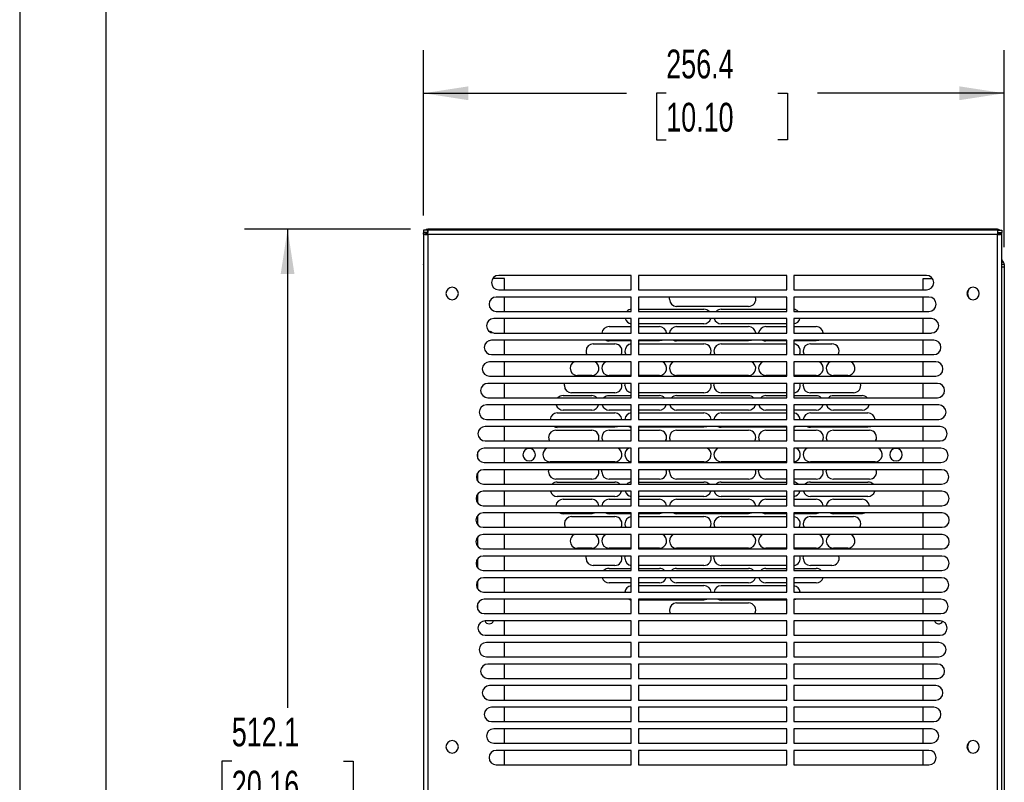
# Model space of a CAD drawing. Header units: millimetres. Extents: x 0 to 1676, y 0 to 1295.
# Tile 5 of 15: x 0 to 435, y 491 to 828. Entities that reach past the tile are written whole.
import ezdxf

# ---------------------------------------------------------------- set-up
doc = ezdxf.new("R2010")
doc.units = ezdxf.units.MM
doc.header["$LTSCALE"] = 6
doc.layers.add('DIMENSIONS', color=140, linetype='Continuous', lineweight=25)
doc.layers.add('TEXT', color=140, linetype='Continuous', lineweight=25)
doc.styles.add('SLDTEXTSTYLE2', font='TXT', dxfattribs={"width": 0.7})
doc.dimstyles.new('SLDDIMSTYLE2', dxfattribs={"dimtxt": 12.948047, "dimasz": 19.812, "dimexe": 0, "dimexo": 0.0625, "dimgap": 3.237012, "dimtad": 0, "dimtih": 1, "dimtoh": 1, "dimdec": 1, "dimrnd": 1e-09, "dimzin": 12, "dimdsep": 46, "dimtxsty": 'SLDTEXTSTYLE2', "dimsah": 1, "dimcen": 0.09, "dimadec": 0, "dimazin": 3, "dimtfac": 1, "dimtdec": 1, "dimtofl": 0, "dimtmove": 0, "dimatfit": 3, "dimfxl": 0, "dimfrac": 2, "dimtolj": 1, "dimtzin": 12, "dimarcsym": 0})

# ---------------------------------------------------------------- blocks, each defined once
blk = doc.blocks.new('_D_16')
at = {"layer": 'DIMENSIONS'}
for p, q in [((172.6, 735.48), (99.23, 735.48)), ((118.28, 735.48), (118.28, 524.28)), ((93.66, 500.8), (89.31, 500.8)), ((89.31, 500.8), (89.31, 480.22)), ((142.9, 500.8), (147.25, 500.8)), ((147.25, 500.8), (147.25, 480.22)), ((89.31, 480.22), (93.66, 480.22)), ((147.25, 480.22), (142.9, 480.22)), ((118.28, 223.41), (118.28, 477.33)), ((170.66, 223.41), (99.23, 223.41))]:
    blk.add_line(p, q, dxfattribs=at)
for points in [[(118.28, 735.48), (115.23, 715.67), (121.33, 715.67)], [(118.28, 223.41), (121.33, 243.22), (115.23, 243.22)]]:
    blk.add_solid(points, dxfattribs=at)
at = {"layer": 'DIMENSIONS', "char_height": 12.7, "attachment_point": 1, "style": 'SLDTEXTSTYLE2'}
for s, insert in [('512.1', (93.66, 520.07)), ('20.16', (93.66, 496.6))]:
    blk.add_mtext(s, dxfattribs=dict(at, insert=insert))
blk = doc.blocks.new('_D_17')
at = {"layer": 'DIMENSIONS'}
for p, q in [((178.28, 741.51), (178.28, 814.53)), ((434.71, 727.54), (434.71, 814.53)), ((178.28, 795.48), (267.89, 795.48)), ((285.44, 795.48), (281.09, 795.48)), ((281.09, 795.48), (281.09, 774.9)), ((334.69, 795.48), (339.03, 795.48)), ((339.03, 795.48), (339.03, 774.9)), ((434.71, 795.48), (352.23, 795.48)), ((281.09, 774.9), (285.44, 774.9)), ((339.03, 774.9), (334.69, 774.9))]:
    blk.add_line(p, q, dxfattribs=at)
for points in [[(178.28, 795.48), (198.09, 792.43), (198.09, 798.53)], [(434.71, 795.48), (414.9, 798.53), (414.9, 792.43)]]:
    blk.add_solid(points, dxfattribs=at)
at = {"layer": 'DIMENSIONS', "char_height": 12.7, "attachment_point": 1, "style": 'SLDTEXTSTYLE2'}
for s, insert in [('256.4', (285.44, 814.75)), ('10.10', (285.44, 791.27))]:
    blk.add_mtext(s, dxfattribs=dict(at, insert=insert))

msp = doc.modelspace()

# ---------------------------------------------------------------- linework, layer by layer
at = {"color": 7, "linetype": 'Continuous'}
msp.add_line((0.01, 1295.42), (0.01, 0.02), dxfattribs=at)
for p, q in [((178.28, 735.13), (178.28, 733.99)), ((180.13, 735.13), (178.28, 735.13)), ((431.72, 735.13), (180.13, 735.13)), ((180.13, 735.13), (180.13, 733.99)), ((431.63, 735.48), (180.22, 735.48)), ((180.22, 735.13), (180.22, 735.48)), ((431.63, 735.48), (431.63, 735.13)), ((431.72, 735.13), (431.72, 733.99)), ((431.72, 735.13), (433.57, 735.13)), ((433.57, 735.13), (433.57, 733.99)), ((180.13, 733.99), (178.28, 733.99)), ((179.42, 733.89), (178.28, 733.89)), ((178.28, 733.28), (178.28, 733.89)), ((178.28, 733.28), (178.28, 228.98)), ((178.28, 733.28), (179.42, 733.28)), ((179.42, 733.28), (179.42, 733.89)), ((180.22, 733.54), (179.42, 733.54)), ((431.63, 733.2), (180.21, 733.2)), ((180.21, 733.2), (180.21, 477.56)), ((431.63, 733.54), (432.42, 733.54)), ((431.63, 477.56), (431.63, 733.2)), ((431.72, 733.99), (433.57, 733.99)), ((432.42, 733.89), (433.57, 733.89)), ((432.42, 733.28), (432.42, 733.89)), ((433.57, 733.28), (432.42, 733.28)), ((433.57, 733.28), (433.57, 733.89)), ((433.57, 228.98), (433.57, 733.28)), ((433.8, 721.63), (433.57, 721.4)), ((433.8, 721.63), (434.14, 721.29)), ((178.28, 719.92), (178.28, 720.01)), ((178.28, 719.92), (178.28, 718.71)), ((178.28, 719.92), (178.28, 719.92)), ((178.28, 718.71), (178.28, 223.41)), ((178.28, 718.71), (178.28, 718.71)), ((434.14, 721.29), (433.57, 720.71)), ((434.71, 719.92), (433.57, 719.92)), ((434.71, 718.71), (433.57, 718.71)), ((434.71, 719.92), (434.71, 718.71)), ((434.71, 718.71), (434.71, 223.41)), ((214.12, 713.71), (208.85, 713.71)), ((270.03, 715.11), (211.48, 715.11)), ((214.12, 708.76), (214.12, 713.71)), ((270.03, 708.76), (270.03, 715.11)), ((273.21, 715.11), (273.21, 708.76)), ((338.64, 715.11), (273.21, 715.11)), ((338.64, 708.76), (338.64, 715.11)), ((400.37, 715.11), (341.82, 715.11)), ((341.82, 715.11), (341.82, 708.76)), ((398.87, 708.76), (398.87, 713.71)), ((398.87, 713.71), (403, 713.71)), ((211.48, 708.76), (270.03, 708.76)), ((273.21, 708.76), (338.64, 708.76)), ((341.82, 708.76), (400.37, 708.76)), ((270.03, 705.59), (210.39, 705.59)), ((214.12, 699.24), (214.12, 705.59)), ((270.03, 699.24), (270.03, 705.59)), ((273.21, 705.59), (273.21, 699.24)), ((338.64, 705.59), (273.21, 705.59)), ((338.64, 699.24), (338.64, 705.59)), ((401.46, 705.59), (341.82, 705.59)), ((341.82, 705.59), (341.82, 699.24)), ((398.87, 699.24), (398.87, 705.59)), ((273.21, 700.17), (302.11, 700.17)), ((321.8, 701.44), (290.05, 701.44)), ((309.7, 700.17), (338.64, 700.17)), ((270.03, 696.06), (209.29, 696.06)), ((210.39, 699.24), (270.03, 699.24)), ((214.12, 689.71), (214.12, 696.06)), ((270.03, 689.71), (270.03, 696.06)), ((273.21, 699.24), (338.64, 699.24)), ((273.21, 696.06), (273.21, 689.71)), ((338.64, 696.06), (273.21, 696.06)), ((338.64, 689.71), (338.64, 696.06)), ((341.82, 699.24), (401.46, 699.24)), ((402.56, 696.06), (341.82, 696.06)), ((341.82, 696.06), (341.82, 689.71)), ((398.87, 689.71), (398.87, 696.06)), ((260.2, 692.55), (270.03, 692.55)), ((302.11, 693.82), (273.21, 693.82)), ((273.21, 692.55), (282.43, 692.55)), ((290.05, 692.55), (321.8, 692.55)), ((338.64, 693.82), (309.7, 693.82)), ((329.42, 692.55), (338.64, 692.55)), ((341.82, 692.55), (351.64, 692.55)), ((209.29, 689.71), (270.03, 689.71)), ((273.21, 689.71), (338.64, 689.71)), ((341.82, 689.71), (402.56, 689.71)), ((207.43, 686.42), (207.91, 686.51)), ((270.03, 686.54), (208.3, 686.54)), ((214.12, 680.19), (214.12, 686.54)), ((253.22, 684.93), (262.74, 684.93)), ((270.03, 686.2), (260.2, 686.2)), ((270.03, 680.19), (270.03, 686.54)), ((273.21, 686.54), (273.21, 680.19)), ((338.64, 686.54), (273.21, 686.54)), ((282.43, 686.2), (273.21, 686.2)), ((273.21, 684.93), (302.11, 684.93)), ((321.8, 686.2), (290.05, 686.2)), ((309.7, 684.93), (338.64, 684.93)), ((338.64, 686.2), (329.42, 686.2)), ((338.64, 680.19), (338.64, 686.54)), ((403.55, 686.54), (341.82, 686.54)), ((341.82, 686.54), (341.82, 680.19)), ((351.64, 686.2), (341.82, 686.2)), ((349.1, 684.93), (358.63, 684.93)), ((398.87, 680.19), (398.87, 686.54)), ((208.3, 680.19), (270.03, 680.19)), ((273.21, 680.19), (338.64, 680.19)), ((341.82, 680.19), (403.55, 680.19)), ((270.03, 677.01), (207.43, 677.01)), ((214.12, 670.66), (214.12, 677.01)), ((270.03, 670.66), (270.03, 677.01)), ((338.64, 677.01), (273.21, 677.01)), ((273.21, 677.01), (273.21, 670.66)), ((338.64, 670.66), (338.64, 677.01)), ((404.42, 677.01), (341.82, 677.01)), ((341.82, 677.01), (341.82, 670.66)), ((398.87, 670.66), (398.87, 677.01)), ((207.43, 670.66), (270.03, 670.66)), ((252.58, 670.96), (246.23, 670.96)), ((270.03, 670.96), (260.2, 670.96)), ((282.43, 670.96), (273.21, 670.96)), ((273.21, 670.66), (338.64, 670.66)), ((321.8, 670.96), (290.05, 670.96)), ((338.64, 670.96), (329.42, 670.96)), ((351.64, 670.96), (341.82, 670.96)), ((341.82, 670.66), (404.42, 670.66)), ((365.61, 670.96), (359.26, 670.96)), ((270.03, 667.49), (206.68, 667.49)), ((214.12, 661.14), (214.12, 667.49)), ((270.03, 661.14), (270.03, 667.49)), ((273.21, 667.49), (273.21, 661.14)), ((338.64, 667.49), (273.21, 667.49)), ((338.64, 661.14), (338.64, 667.49)), ((405.17, 667.49), (341.82, 667.49)), ((341.82, 667.49), (341.82, 661.14)), ((398.87, 661.14), (398.87, 667.49)), ((206.68, 661.14), (270.03, 661.14)), ((239.88, 662.07), (252.58, 662.07)), ((262.74, 663.34), (243.69, 663.34)), ((260.2, 662.07), (270.03, 662.07)), ((302.11, 663.34), (273.21, 663.34)), ((273.21, 662.07), (282.43, 662.07)), ((273.21, 661.14), (338.64, 661.14)), ((290.05, 662.07), (321.8, 662.07)), ((338.64, 663.34), (309.7, 663.34)), ((329.42, 662.07), (338.64, 662.07)), ((341.82, 662.07), (351.64, 662.07)), ((341.82, 661.14), (405.17, 661.14)), ((368.15, 663.34), (349.1, 663.34)), ((359.26, 662.07), (371.96, 662.07)), ((270.03, 657.96), (206.04, 657.96)), ((214.12, 651.61), (214.12, 657.96)), ((270.03, 651.61), (270.03, 657.96)), ((273.21, 657.96), (273.21, 651.61)), ((338.64, 657.96), (273.21, 657.96)), ((338.64, 651.61), (338.64, 657.96)), ((405.81, 657.96), (341.82, 657.96)), ((341.82, 657.96), (341.82, 651.61)), ((398.87, 651.61), (398.87, 657.96)), ((237.34, 654.45), (262.74, 654.45)), ((252.58, 655.72), (239.88, 655.72)), ((270.03, 655.72), (260.2, 655.72)), ((282.43, 655.72), (273.21, 655.72)), ((273.21, 654.45), (302.11, 654.45)), ((321.8, 655.72), (290.05, 655.72)), ((309.7, 654.45), (338.64, 654.45)), ((338.64, 655.72), (329.42, 655.72)), ((351.64, 655.72), (341.82, 655.72)), ((349.1, 654.45), (374.5, 654.45)), ((371.96, 655.72), (359.26, 655.72)), ((270.03, 648.44), (205.52, 648.44)), ((206.04, 651.61), (270.03, 651.61)), ((214.12, 642.09), (214.12, 648.44)), ((262.74, 648.1), (237.34, 648.1)), ((270.03, 642.09), (270.03, 648.44)), ((273.21, 651.61), (338.64, 651.61)), ((273.21, 648.44), (273.21, 642.09)), ((338.64, 648.44), (273.21, 648.44)), ((302.11, 648.1), (273.21, 648.1)), ((338.64, 648.1), (309.7, 648.1)), ((338.64, 642.09), (338.64, 648.44)), ((341.82, 651.61), (405.81, 651.61)), ((406.33, 648.44), (341.82, 648.44)), ((341.82, 648.44), (341.82, 642.09)), ((374.5, 648.1), (349.1, 648.1)), ((398.87, 642.09), (398.87, 648.44)), ((236.71, 646.83), (252.58, 646.83)), ((260.2, 646.83), (270.03, 646.83)), ((273.21, 646.83), (282.43, 646.83)), ((290.05, 646.83), (321.8, 646.83)), ((329.42, 646.83), (338.64, 646.83)), ((341.82, 646.83), (351.64, 646.83)), ((359.26, 646.83), (375.14, 646.83)), ((205.52, 642.09), (270.03, 642.09)), ((273.21, 642.09), (338.64, 642.09)), ((341.82, 642.09), (406.33, 642.09)), ((202.22, 634.45), (202.22, 637.02)), ((270.03, 638.91), (205.12, 638.91)), ((214.12, 632.56), (214.12, 638.91)), ((270.03, 632.56), (270.03, 638.91)), ((273.21, 638.91), (273.21, 632.56)), ((338.64, 638.91), (273.21, 638.91)), ((338.64, 632.56), (338.64, 638.91)), ((406.73, 638.91), (341.82, 638.91)), ((341.82, 638.91), (341.82, 632.56)), ((398.87, 632.56), (398.87, 638.91)), ((205.12, 632.56), (270.03, 632.56)), ((262.74, 632.86), (234.17, 632.86)), ((302.11, 632.86), (273.21, 632.86)), ((273.21, 632.56), (338.64, 632.56)), ((338.64, 632.86), (309.7, 632.86)), ((341.82, 632.56), (406.73, 632.56)), ((377.68, 632.86), (349.1, 632.86)), ((202.22, 624.41), (202.22, 628.02)), ((270.03, 629.39), (204.83, 629.39)), ((214.12, 623.04), (214.12, 629.39)), ((270.03, 623.04), (270.03, 629.39)), ((273.21, 629.39), (273.21, 623.04)), ((338.64, 629.39), (273.21, 629.39)), ((338.64, 623.04), (338.64, 629.39)), ((407.02, 629.39), (341.82, 629.39)), ((341.82, 629.39), (341.82, 623.04)), ((398.87, 623.04), (398.87, 629.39)), ((204.83, 623.04), (270.03, 623.04)), ((252.58, 625.24), (236.71, 625.24)), ((237.34, 623.97), (262.74, 623.97)), ((270.03, 625.24), (260.2, 625.24)), ((282.43, 625.24), (273.21, 625.24)), ((273.21, 623.97), (302.11, 623.97)), ((273.21, 623.04), (338.64, 623.04)), ((321.8, 625.24), (290.05, 625.24)), ((309.7, 623.97), (338.64, 623.97)), ((338.64, 625.24), (329.42, 625.24)), ((351.64, 625.24), (341.82, 625.24)), ((341.82, 623.04), (407.02, 623.04)), ((349.1, 623.97), (374.5, 623.97)), ((375.14, 625.24), (359.26, 625.24)), ((202.22, 614.66), (202.22, 618.72)), ((270.03, 619.86), (204.66, 619.86)), ((214.12, 613.51), (214.12, 619.86)), ((262.74, 617.62), (237.34, 617.62)), ((270.03, 613.51), (270.03, 619.86)), ((273.21, 619.86), (273.21, 613.51)), ((338.64, 619.86), (273.21, 619.86)), ((302.11, 617.62), (273.21, 617.62)), ((338.64, 617.62), (309.7, 617.62)), ((338.64, 613.51), (338.64, 619.86)), ((407.19, 619.86), (341.82, 619.86)), ((341.82, 619.86), (341.82, 613.51)), ((374.5, 617.62), (349.1, 617.62)), ((398.87, 613.51), (398.87, 619.86)), ((204.66, 613.51), (270.03, 613.51)), ((239.88, 616.35), (252.58, 616.35)), ((260.2, 616.35), (270.03, 616.35)), ((273.21, 616.35), (282.43, 616.35)), ((273.21, 613.51), (338.64, 613.51)), ((290.05, 616.35), (321.8, 616.35)), ((329.42, 616.35), (338.64, 616.35)), ((341.82, 616.35), (351.64, 616.35)), ((341.82, 613.51), (407.19, 613.51)), ((359.26, 616.35), (371.96, 616.35)), ((202.22, 605.07), (202.22, 609.26)), ((270.03, 610.34), (204.6, 610.34)), ((214.12, 603.99), (214.12, 610.34)), ((252.58, 610), (239.88, 610)), ((243.69, 608.73), (262.74, 608.73)), ((270.03, 610), (260.2, 610)), ((270.03, 603.99), (270.03, 610.34)), ((338.64, 610.34), (273.21, 610.34)), ((273.21, 610.34), (273.21, 603.99)), ((282.43, 610), (273.21, 610)), ((273.21, 608.73), (302.11, 608.73)), ((321.8, 610), (290.05, 610)), ((309.7, 608.73), (338.64, 608.73)), ((338.64, 610), (329.42, 610)), ((338.64, 603.99), (338.64, 610.34)), ((341.82, 610.34), (341.82, 603.99)), ((407.25, 610.34), (341.82, 610.34)), ((351.64, 610), (341.82, 610)), ((349.1, 608.73), (368.15, 608.73)), ((371.96, 610), (359.26, 610)), ((398.87, 603.99), (398.87, 610.34)), ((204.6, 603.99), (270.03, 603.99)), ((270.03, 600.81), (204.6, 600.81)), ((214.12, 594.46), (214.12, 600.81)), ((270.03, 594.46), (270.03, 600.81)), ((273.21, 603.99), (338.64, 603.99)), ((338.64, 600.81), (273.21, 600.81)), ((273.21, 600.81), (273.21, 594.46)), ((338.64, 594.46), (338.64, 600.81)), ((341.82, 603.99), (407.25, 603.99)), ((341.82, 600.81), (341.82, 594.46)), ((407.25, 600.81), (341.82, 600.81)), ((398.87, 594.46), (398.87, 600.81)), ((202.22, 595.54), (202.22, 599.74)), ((204.6, 594.46), (270.03, 594.46)), ((270.03, 591.29), (204.66, 591.29)), ((214.12, 584.94), (214.12, 591.29)), ((252.58, 594.76), (246.23, 594.76)), ((270.03, 594.76), (260.2, 594.76)), ((270.03, 584.94), (270.03, 591.29)), ((282.43, 594.76), (273.21, 594.76)), ((273.21, 594.46), (338.64, 594.46)), ((338.64, 591.29), (273.21, 591.29)), ((273.21, 591.29), (273.21, 584.94)), ((321.8, 594.76), (290.05, 594.76)), ((338.64, 594.76), (329.42, 594.76)), ((338.64, 584.94), (338.64, 591.29)), ((351.64, 594.76), (341.82, 594.76)), ((341.82, 594.46), (407.25, 594.46)), ((341.82, 591.29), (341.82, 584.94)), ((407.19, 591.29), (341.82, 591.29)), ((365.61, 594.76), (359.26, 594.76)), ((398.87, 584.94), (398.87, 591.29)), ((202.22, 586.08), (202.22, 590.14)), ((262.74, 587.14), (253.22, 587.14)), ((302.11, 587.14), (273.21, 587.14)), ((338.64, 587.14), (309.7, 587.14)), ((358.63, 587.14), (349.1, 587.14)), ((204.66, 584.94), (270.03, 584.94)), ((260.2, 585.87), (270.03, 585.87)), ((273.21, 585.87), (282.43, 585.87)), ((273.21, 584.94), (338.64, 584.94)), ((290.05, 585.87), (321.8, 585.87)), ((329.42, 585.87), (338.64, 585.87)), ((341.82, 585.87), (351.64, 585.87)), ((341.82, 584.94), (407.19, 584.94)), ((202.22, 576.79), (202.22, 580.39)), ((270.03, 581.76), (204.83, 581.76)), ((214.12, 575.41), (214.12, 581.76)), ((270.03, 579.52), (260.2, 579.52)), ((270.03, 575.41), (270.03, 581.76)), ((338.64, 581.76), (273.21, 581.76)), ((273.21, 581.76), (273.21, 575.41)), ((282.43, 579.52), (273.21, 579.52)), ((273.21, 578.25), (302.11, 578.25)), ((321.8, 579.52), (290.05, 579.52)), ((309.7, 578.25), (338.64, 578.25)), ((338.64, 579.52), (329.42, 579.52)), ((338.64, 575.41), (338.64, 581.76)), ((341.82, 581.76), (341.82, 575.41)), ((407.02, 581.76), (341.82, 581.76)), ((351.64, 579.52), (341.82, 579.52)), ((398.87, 575.41), (398.87, 581.76)), ((204.83, 575.41), (270.03, 575.41)), ((273.21, 575.41), (338.64, 575.41)), ((341.82, 575.41), (407.02, 575.41)), ((202.22, 567.78), (202.22, 570.35)), ((270.03, 572.24), (205.12, 572.24)), ((214.12, 565.89), (214.12, 572.24)), ((270.03, 565.89), (270.03, 572.24)), ((338.64, 572.24), (273.21, 572.24)), ((273.21, 572.24), (273.21, 565.89)), ((302.11, 571.9), (273.21, 571.9)), ((290.05, 570.63), (321.8, 570.63)), ((338.64, 571.9), (309.7, 571.9)), ((338.64, 565.89), (338.64, 572.24)), ((341.82, 572.24), (341.82, 565.89)), ((406.73, 572.24), (341.82, 572.24)), ((398.87, 565.89), (398.87, 572.24)), ((205.12, 565.89), (270.03, 565.89)), ((273.21, 565.89), (338.64, 565.89)), ((341.82, 565.89), (406.73, 565.89)), ((270.03, 562.71), (205.52, 562.71)), ((214.12, 556.36), (214.12, 562.71)), ((270.03, 556.36), (270.03, 562.71)), ((338.64, 562.71), (273.21, 562.71)), ((273.21, 562.71), (273.21, 556.36)), ((338.64, 556.36), (338.64, 562.71)), ((341.82, 562.71), (341.82, 556.36)), ((406.33, 562.71), (341.82, 562.71)), ((398.87, 556.36), (398.87, 562.71)), ((407.3, 562.56), (407.2, 562.08)), ((205.52, 556.36), (270.03, 556.36)), ((270.03, 553.19), (206.04, 553.19)), ((214.12, 546.84), (214.12, 553.19)), ((270.03, 546.84), (270.03, 553.19)), ((273.21, 556.36), (338.64, 556.36)), ((338.64, 553.19), (273.21, 553.19)), ((273.21, 553.19), (273.21, 546.84)), ((338.64, 546.84), (338.64, 553.19)), ((341.82, 556.36), (406.33, 556.36)), ((341.82, 553.19), (341.82, 546.84)), ((405.81, 553.19), (341.82, 553.19)), ((398.87, 546.84), (398.87, 553.19)), ((206.04, 546.84), (270.03, 546.84)), ((270.03, 543.66), (206.68, 543.66)), ((214.12, 537.31), (214.12, 543.66)), ((270.03, 537.31), (270.03, 543.66)), ((273.21, 546.84), (338.64, 546.84)), ((338.64, 543.66), (273.21, 543.66)), ((273.21, 543.66), (273.21, 537.31)), ((338.64, 537.31), (338.64, 543.66)), ((341.82, 546.84), (405.81, 546.84)), ((341.82, 543.66), (341.82, 537.31)), ((405.17, 543.66), (341.82, 543.66)), ((398.87, 537.31), (398.87, 543.66)), ((206.68, 537.31), (270.03, 537.31)), ((273.21, 537.31), (338.64, 537.31)), ((341.82, 537.31), (405.17, 537.31)), ((270.03, 534.14), (207.43, 534.14)), ((214.12, 527.79), (214.12, 534.14)), ((270.03, 527.79), (270.03, 534.14)), ((338.64, 534.14), (273.21, 534.14)), ((273.21, 534.14), (273.21, 527.79)), ((338.64, 527.79), (338.64, 534.14)), ((341.82, 534.14), (341.82, 527.79)), ((404.42, 534.14), (341.82, 534.14)), ((398.87, 527.79), (398.87, 534.14)), ((207.43, 527.79), (270.03, 527.79)), ((273.21, 527.79), (338.64, 527.79)), ((341.82, 527.79), (404.42, 527.79)), ((270.03, 524.61), (208.3, 524.61)), ((214.12, 518.26), (214.12, 524.61)), ((270.03, 518.26), (270.03, 524.61)), ((338.64, 524.61), (273.21, 524.61)), ((273.21, 524.61), (273.21, 518.26)), ((338.64, 518.26), (338.64, 524.61)), ((341.82, 524.61), (341.82, 518.26)), ((403.55, 524.61), (341.82, 524.61)), ((398.87, 518.26), (398.87, 524.61)), ((208.3, 518.26), (270.03, 518.26)), ((273.21, 518.26), (338.64, 518.26)), ((341.82, 518.26), (403.55, 518.26)), ((270.03, 515.09), (209.29, 515.09)), ((214.12, 508.74), (214.12, 515.09)), ((270.03, 508.74), (270.03, 515.09)), ((338.64, 515.09), (273.21, 515.09)), ((273.21, 515.09), (273.21, 508.74)), ((338.64, 508.74), (338.64, 515.09)), ((341.82, 515.09), (341.82, 508.74)), ((402.56, 515.09), (341.82, 515.09)), ((398.87, 508.74), (398.87, 515.09)), ((209.29, 508.74), (270.03, 508.74)), ((273.21, 508.74), (338.64, 508.74)), ((341.82, 508.74), (402.56, 508.74)), ((270.03, 505.56), (210.39, 505.56)), ((214.12, 499.21), (214.12, 505.56)), ((270.03, 499.21), (270.03, 505.56)), ((338.64, 505.56), (273.21, 505.56)), ((273.21, 505.56), (273.21, 499.21)), ((338.64, 499.21), (338.64, 505.56)), ((341.82, 505.56), (341.82, 499.21)), ((401.46, 505.56), (341.82, 505.56)), ((398.87, 499.21), (398.87, 505.56)), ((210.39, 499.21), (270.03, 499.21)), ((273.21, 499.21), (338.64, 499.21)), ((341.82, 499.21), (401.46, 499.21))]:
    msp.add_line(p, q)
at = {"flags": 128}
for points in [[(178.33, 733.99), (178.32, 733.92), (178.31, 733.89)], [(433.53, 733.89), (433.53, 733.92), (433.51, 733.99)], [(286.87, 704.61), (286.93, 705.23), (287.02, 705.59)], [(283.86, 686.54), (283.51, 686.39), (282.43, 686.2)], [(323.23, 686.54), (322.88, 686.39), (321.8, 686.2)], [(353.07, 686.54), (352.73, 686.39), (351.64, 686.2)], [(240.52, 666.51), (240.58, 667.13), (240.67, 667.49)], [(267.19, 666.51), (267.25, 667.13), (267.34, 667.49)], [(306.53, 666.51), (306.59, 667.13), (306.68, 667.49)], [(345.93, 666.51), (345.99, 667.13), (346.08, 667.49)], [(264.17, 648.44), (263.83, 648.29), (262.74, 648.1)], [(303.54, 648.44), (303.2, 648.29), (302.11, 648.1)], [(342.88, 648.44), (342.54, 648.29), (341.82, 648.12)], [(375.93, 648.44), (375.59, 648.29), (374.5, 648.1)], [(233.53, 628.41), (233.59, 629.03), (233.68, 629.39)], [(257.03, 628.41), (257.09, 629.03), (257.18, 629.39)], [(286.87, 628.41), (286.93, 629.03), (287.02, 629.39)], [(326.24, 628.41), (326.3, 629.03), (326.39, 629.39)], [(356.09, 628.41), (356.15, 629.03), (356.24, 629.39)], [(254.01, 610.34), (253.67, 610.19), (252.58, 610)], [(283.86, 610.34), (283.51, 610.19), (282.43, 610)], [(323.23, 610.34), (322.88, 610.19), (321.8, 610)], [(353.07, 610.34), (352.73, 610.19), (351.64, 610)], [(373.39, 610.34), (373.05, 610.19), (371.96, 610)], [(250.04, 590.31), (250.1, 590.93), (250.19, 591.29)], [(267.19, 590.31), (267.25, 590.93), (267.34, 591.29)], [(306.53, 590.31), (306.59, 590.93), (306.68, 591.29)], [(345.93, 590.31), (345.99, 590.93), (346.08, 591.29)], [(303.54, 572.24), (303.2, 572.09), (302.11, 571.9)], [(342.88, 572.24), (342.54, 572.09), (341.82, 571.92)]]:
    msp.add_lwpolyline(points, dxfattribs=at)
for centre, radius, start, end in [((180.22, 733.54), 1.94, 90, 124.9867), ((431.63, 733.54), 1.94, 55.0133, 90), ((180.22, 733.54), 0.794, 146.0095, 180), ((431.63, 733.54), 0.794, 0, 33.9905), ((434.36, 722.19), 0.794, 184.3151, 225), ((432.77, 719.92), 1.94, 0, 45), ((211.48, 711.94), 3.17, 90, 270), ((400.37, 711.94), 3.17, 0, 90), ((190.92, 707.16), 2.75, 0, 180), ((400.37, 711.94), 3.17, 270, 0), ((420.92, 707.16), 2.75, 0, 180), ((422.07, 707.16), 3.57, 142.6732, 217.3268), ((190.92, 707.16), 2.75, 180, 0), ((210.39, 702.41), 3.18, 90, 270), ((290.05, 704.61), 3.18, 180, 270), ((321.8, 704.61), 3.18, 270, 17.9067), ((401.46, 702.41), 3.18, 0, 90), ((420.92, 707.16), 2.75, 180, 0), ((270.36, 696.99), 3.18, 95.9145, 134.9707), ((302.11, 696.99), 3.17, 45.0293, 90), ((309.7, 696.99), 3.18, 90, 134.9707), ((341.45, 696.99), 3.18, 45.0293, 83.4057), ((401.46, 702.41), 3.18, 270, 0), ((209.29, 692.89), 3.17, 90, 270), ((270.36, 696.99), 3.18, 197.0096, 264.0855), ((302.11, 696.99), 3.18, 270, 342.9904), ((309.7, 696.99), 3.18, 197.0096, 270), ((341.45, 696.99), 3.18, 276.5943, 342.9904), ((402.56, 692.89), 3.17, 0, 90), ((260.2, 689.37), 3.17, 90, 173.8306), ((282.43, 689.37), 3.18, 6.1694, 90), ((290.05, 689.37), 3.18, 90, 173.8306), ((321.8, 689.37), 3.18, 6.1694, 90), ((329.42, 689.37), 3.18, 90, 173.8306), ((351.64, 689.37), 3.18, 6.1694, 90), ((402.56, 692.89), 3.17, 270, 0), ((207.28, 688.41), 2, 42.2922, 89.4397), ((208.3, 683.36), 3.18, 90, 270), ((253.22, 681.75), 3.17, 90, 180), ((260.2, 689.37), 3.18, 243.1932, 270), ((262.74, 681.75), 3.18, 330.4928, 90), ((270.36, 681.75), 3.18, 95.9145, 180), ((290.05, 689.37), 3.17, 243.1932, 270), ((302.11, 681.75), 3.17, 330.4928, 90), ((309.7, 681.75), 3.18, 90, 180), ((329.42, 689.37), 3.17, 243.1932, 270), ((341.45, 681.75), 3.18, 330.4928, 83.4057), ((349.1, 681.75), 3.18, 90, 180), ((358.63, 681.75), 3.18, 330.4928, 90), ((403.55, 683.36), 3.18, 0, 90), ((403.55, 683.36), 3.17, 270, 0), ((253.22, 681.75), 3.17, 180, 209.5072), ((270.36, 681.75), 3.17, 180, 209.5072), ((309.7, 681.75), 3.18, 180, 209.5072), ((349.1, 681.75), 3.18, 180, 209.5072), ((207.43, 673.84), 3.17, 90, 270), ((246.23, 674.13), 3.18, 114.8423, 180), ((246.23, 674.13), 3.18, 180, 270), ((252.58, 674.13), 3.18, 270, 65.1577), ((260.2, 674.13), 3.18, 114.8423, 180), ((260.2, 674.13), 3.18, 180, 270), ((282.43, 674.13), 3.18, 270, 65.1577), ((290.05, 674.13), 3.18, 114.8423, 180), ((290.05, 674.13), 3.18, 180, 270), ((321.8, 674.13), 3.17, 270, 65.1577), ((329.42, 674.13), 3.18, 114.8423, 180), ((329.42, 674.13), 3.18, 180, 270), ((351.64, 674.13), 3.17, 270, 65.1577), ((359.26, 674.13), 3.18, 114.8423, 180), ((359.26, 674.13), 3.18, 180, 270), ((365.61, 674.13), 3.17, 270, 65.1577), ((404.42, 673.84), 3.18, 0, 90), ((404.42, 673.84), 3.18, 270, 0), ((206.68, 664.31), 3.17, 90, 270), ((243.69, 666.51), 3.18, 180, 270), ((262.74, 666.51), 3.17, 270, 17.9067), ((270.36, 666.51), 3.18, 180, 264.0855), ((302.11, 666.51), 3.18, 270, 17.9067), ((309.7, 666.51), 3.18, 180, 270), ((341.45, 666.51), 3.18, 276.5943, 17.9067), ((349.1, 666.51), 3.18, 180, 270), ((368.15, 666.51), 3.17, 270, 17.9067), ((405.17, 664.31), 3.17, 0, 90), ((239.88, 658.89), 3.18, 90, 134.9707), ((252.58, 658.89), 3.18, 45.0293, 90), ((260.2, 658.89), 3.17, 90, 134.9707), ((282.43, 658.89), 3.18, 45.0293, 90), ((290.05, 658.89), 3.18, 90, 134.9707), ((321.8, 658.89), 3.17, 45.0293, 90), ((329.42, 658.89), 3.18, 90, 134.9707), ((351.64, 658.89), 3.17, 45.0293, 90), ((359.26, 658.89), 3.17, 90, 134.9707), ((371.96, 658.89), 3.18, 45.0293, 90), ((405.17, 664.31), 3.17, 270, 0), ((206.04, 654.79), 3.17, 90, 270), ((239.88, 658.89), 3.18, 197.0096, 270), ((252.58, 658.89), 3.18, 270, 342.9904), ((260.2, 658.89), 3.18, 197.0096, 270), ((282.43, 658.89), 3.18, 270, 342.9904), ((290.05, 658.89), 3.18, 197.0096, 270), ((321.8, 658.89), 3.18, 270, 342.9904), ((329.42, 658.89), 3.18, 197.0096, 270), ((351.64, 658.89), 3.17, 270, 342.9904), ((359.26, 658.89), 3.17, 197.0096, 270), ((371.96, 658.89), 3.17, 270, 342.9904), ((405.81, 654.79), 3.18, 0, 90), ((237.34, 651.27), 3.18, 90, 173.8306), ((262.74, 651.27), 3.18, 6.1694, 90), ((270.36, 651.27), 3.18, 95.9145, 173.8306), ((302.11, 651.27), 3.18, 6.1694, 90), ((309.7, 651.27), 3.18, 90, 173.8306), ((341.45, 651.27), 3.18, 6.1694, 83.4057), ((349.1, 651.27), 3.18, 90, 173.8306), ((374.5, 651.27), 3.17, 6.1694, 90), ((405.81, 654.79), 3.18, 270, 0), ((205.52, 645.26), 3.18, 90, 270), ((237.34, 651.27), 3.18, 243.1932, 270), ((270.36, 651.27), 3.18, 243.1932, 264.0855), ((309.7, 651.27), 3.17, 243.1932, 270), ((349.1, 651.27), 3.17, 243.1932, 270), ((406.33, 645.26), 3.18, 0, 90), ((236.71, 643.65), 3.18, 90, 180), ((236.71, 643.65), 3.18, 180, 209.5072), ((252.58, 643.65), 3.18, 330.4928, 90), ((260.2, 643.65), 3.18, 90, 180), ((260.2, 643.65), 3.18, 180, 209.5072), ((282.43, 643.65), 3.18, 330.4928, 90), ((290.05, 643.65), 3.17, 90, 180), ((290.05, 643.65), 3.18, 180, 209.5072), ((321.8, 643.65), 3.18, 330.4928, 90), ((329.42, 643.65), 3.18, 90, 180), ((329.42, 643.65), 3.17, 180, 209.5072), ((351.64, 643.65), 3.18, 330.4928, 90), ((359.26, 643.65), 3.18, 90, 180), ((359.26, 643.65), 3.18, 180, 209.5072), ((375.14, 643.65), 3.18, 330.4928, 90), ((406.33, 645.26), 3.17, 270, 0), ((205.12, 635.74), 3.18, 90, 270), ((224.92, 636.03), 2.75, 0, 180), ((224.92, 636.03), 2.75, 180, 0), ((234.17, 636.03), 3.18, 114.8423, 180), ((234.17, 636.03), 3.17, 180, 270), ((262.74, 636.03), 3.18, 270, 65.1577), ((270.36, 636.03), 3.18, 114.8423, 180), ((270.36, 636.03), 3.18, 180, 264.0855), ((302.11, 636.03), 3.18, 270, 65.1577), ((309.7, 636.03), 3.18, 114.8423, 180), ((309.7, 636.03), 3.18, 180, 270), ((341.45, 636.03), 3.18, 276.5943, 65.1577), ((349.1, 636.03), 3.18, 114.8423, 180), ((349.1, 636.03), 3.18, 180, 270), ((377.68, 636.03), 3.18, 270, 65.1577), ((386.92, 636.03), 2.75, 0, 180), ((386.92, 636.03), 2.75, 180, 0), ((406.73, 635.74), 3.18, 0, 90), ((406.73, 635.74), 3.17, 270, 0), ((204.83, 626.21), 3.17, 90, 270), ((236.71, 628.41), 3.17, 180, 270), ((252.58, 628.41), 3.18, 270, 17.9067), ((260.2, 628.41), 3.18, 180, 270), ((282.43, 628.41), 3.18, 270, 17.9067), ((290.05, 628.41), 3.18, 180, 270), ((321.8, 628.41), 3.18, 270, 17.9067), ((329.42, 628.41), 3.18, 180, 270), ((351.64, 628.41), 3.17, 270, 17.9067), ((359.26, 628.41), 3.18, 180, 270), ((375.14, 628.41), 3.18, 270, 17.9067), ((407.02, 626.21), 3.17, 0, 90), ((407.02, 626.21), 3.17, 270, 0), ((237.34, 620.79), 3.18, 90, 134.9707), ((262.74, 620.79), 3.18, 45.0293, 90), ((270.36, 620.79), 3.18, 95.9145, 134.9707), ((302.11, 620.79), 3.18, 45.0293, 90), ((309.7, 620.79), 3.18, 90, 134.9707), ((341.45, 620.79), 3.18, 45.0293, 83.4057), ((349.1, 620.79), 3.18, 90, 134.9707), ((374.5, 620.79), 3.17, 45.0293, 90), ((204.66, 616.69), 3.18, 90, 270), ((237.34, 620.79), 3.17, 197.0096, 270), ((262.74, 620.79), 3.17, 270, 342.9904), ((270.36, 620.79), 3.18, 197.0096, 264.0855), ((302.11, 620.79), 3.17, 270, 342.9904), ((309.7, 620.79), 3.18, 197.0096, 270), ((341.45, 620.79), 3.17, 276.5943, 342.9904), ((349.1, 620.79), 3.18, 197.0096, 270), ((374.5, 620.79), 3.17, 270, 342.9904), ((407.19, 616.69), 3.18, 0, 90), ((239.88, 613.17), 3.18, 90, 173.8306), ((252.58, 613.17), 3.17, 6.1694, 90), ((260.2, 613.17), 3.17, 90, 173.8306), ((282.43, 613.17), 3.18, 6.1694, 90), ((290.05, 613.17), 3.18, 90, 173.8306), ((321.8, 613.17), 3.17, 6.1694, 90), ((329.42, 613.17), 3.18, 90, 173.8306), ((351.64, 613.17), 3.18, 6.1694, 90), ((359.26, 613.17), 3.18, 90, 173.8306), ((371.96, 613.17), 3.18, 6.1694, 90), ((407.19, 616.69), 3.18, 270, 0), ((204.6, 607.16), 3.17, 90, 270), ((239.88, 613.17), 3.18, 243.1932, 270), ((243.69, 605.55), 3.18, 90, 180), ((260.2, 613.17), 3.18, 243.1932, 270), ((262.74, 605.55), 3.17, 330.4928, 90), ((270.36, 605.55), 3.17, 95.9145, 180), ((290.05, 613.17), 3.18, 243.1932, 270), ((302.11, 605.55), 3.18, 330.4928, 90), ((309.7, 605.55), 3.18, 90, 180), ((329.42, 613.17), 3.17, 243.1932, 270), ((341.45, 605.55), 3.17, 330.4928, 83.4057), ((349.1, 605.55), 3.18, 90, 180), ((359.26, 613.17), 3.17, 243.1932, 270), ((368.15, 605.55), 3.18, 330.4928, 90), ((407.25, 607.16), 3.18, 0, 90), ((243.69, 605.55), 3.18, 180, 209.5072), ((270.36, 605.55), 3.18, 180, 209.5072), ((309.7, 605.55), 3.18, 180, 209.5072), ((349.1, 605.55), 3.17, 180, 209.5072), ((407.25, 607.16), 3.18, 270, 0), ((204.6, 597.64), 3.18, 90, 270), ((246.23, 597.93), 3.17, 114.8423, 180), ((252.58, 597.93), 3.18, 270, 65.1577), ((260.2, 597.93), 3.18, 114.8423, 180), ((282.43, 597.93), 3.18, 270, 65.1577), ((290.05, 597.93), 3.18, 114.8423, 180), ((321.8, 597.93), 3.18, 270, 65.1577), ((329.42, 597.93), 3.17, 114.8423, 180), ((351.64, 597.93), 3.18, 270, 65.1577), ((359.26, 597.93), 3.17, 114.8423, 180), ((365.61, 597.93), 3.18, 270, 65.1577), ((407.25, 597.64), 3.18, 0, 90), ((246.23, 597.93), 3.18, 180, 270), ((260.2, 597.93), 3.17, 180, 270), ((290.05, 597.93), 3.18, 180, 270), ((329.42, 597.93), 3.18, 180, 270), ((359.26, 597.93), 3.17, 180, 270), ((407.25, 597.64), 3.18, 270, 0), ((204.66, 588.11), 3.18, 90, 270), ((262.74, 590.31), 3.18, 270, 17.9067), ((302.11, 590.31), 3.18, 270, 17.9067), ((341.45, 590.31), 3.17, 276.5943, 17.9067), ((358.63, 590.31), 3.18, 270, 17.9067), ((407.19, 588.11), 3.18, 0, 90), ((253.22, 590.31), 3.18, 180, 270), ((270.36, 590.31), 3.18, 180, 264.0855), ((309.7, 590.31), 3.18, 180, 270), ((349.1, 590.31), 3.18, 180, 270), ((407.19, 588.11), 3.18, 270, 0), ((260.2, 582.69), 3.18, 90, 134.9707), ((282.43, 582.69), 3.18, 45.0293, 90), ((290.05, 582.69), 3.18, 90, 134.9707), ((321.8, 582.69), 3.18, 45.0293, 90), ((329.42, 582.69), 3.18, 90, 134.9707), ((351.64, 582.69), 3.17, 45.0293, 90), ((204.83, 578.59), 3.17, 90, 270), ((260.2, 582.69), 3.18, 197.0096, 270), ((270.36, 575.07), 3.17, 95.9145, 173.8306), ((282.43, 582.69), 3.18, 270, 342.9904), ((290.05, 582.69), 3.18, 197.0096, 270), ((302.11, 575.07), 3.18, 6.1694, 90), ((309.7, 575.07), 3.17, 90, 173.8306), ((321.8, 582.69), 3.18, 270, 342.9904), ((329.42, 582.69), 3.18, 197.0096, 270), ((341.45, 575.07), 3.18, 6.1694, 83.4057), ((351.64, 582.69), 3.18, 270, 342.9904), ((407.02, 578.59), 3.17, 0, 90), ((407.02, 578.59), 3.17, 270, 0), ((205.12, 569.06), 3.17, 90, 270), ((270.36, 575.07), 3.18, 243.1932, 264.0855), ((290.05, 567.45), 3.18, 90, 180), ((309.7, 575.07), 3.17, 243.1932, 270), ((321.8, 567.45), 3.18, 330.4928, 90), ((406.73, 569.06), 3.17, 0, 90), ((290.05, 567.45), 3.18, 180, 209.5072), ((406.73, 569.06), 3.17, 270, 0), ((205.52, 559.54), 3.18, 90, 270), ((207.28, 563.41), 2, 200.4955, 339.5704), ((405.71, 563.41), 2, 200.4296, 332.6991), ((406.33, 559.54), 3.17, 0, 90), ((406.33, 559.54), 3.18, 270, 0), ((206.04, 550.01), 3.18, 90, 270), ((405.81, 550.01), 3.18, 0, 90), ((405.81, 550.01), 3.18, 270, 0), ((206.68, 540.49), 3.17, 90, 270), ((405.17, 540.49), 3.17, 0, 90), ((405.17, 540.49), 3.17, 270, 0), ((207.43, 530.96), 3.17, 90, 270), ((404.42, 530.96), 3.18, 0, 90), ((404.42, 530.96), 3.18, 270, 0), ((208.3, 521.44), 3.17, 90, 270), ((403.55, 521.44), 3.17, 0, 90), ((403.55, 521.44), 3.17, 270, 0), ((209.29, 511.91), 3.17, 90, 270), ((402.56, 511.91), 3.17, 0, 90), ((190.92, 507.16), 2.75, 0, 180), ((402.56, 511.91), 3.17, 270, 0), ((420.92, 507.16), 2.75, 0, 180), ((422.07, 507.16), 3.57, 142.6732, 217.3268), ((190.92, 507.16), 2.75, 180, 0), ((210.39, 502.39), 3.18, 90, 270), ((401.46, 502.39), 3.18, 0, 90), ((420.92, 507.16), 2.75, 180, 0), ((401.46, 502.39), 3.18, 270, 0)]:
    msp.add_arc(centre, radius, start, end)
for points, knots in [([(180.21, 733.2), (180.21, 733.45), (180.2, 733.7), (180.19, 734.17), (180.18, 734.39), (180.17, 734.74), (180.16, 734.89), (180.15, 735.08), (180.14, 735.13), (180.13, 735.13)], [0, 0, 0, 0, 0.25, 0.25, 0.5, 0.5, 0.75, 0.75, 1, 1, 1, 1]), ([(431.72, 735.13), (431.71, 735.13), (431.7, 735.08), (431.69, 734.89), (431.68, 734.74), (431.67, 734.39), (431.66, 734.17), (431.65, 733.7), (431.64, 733.45), (431.63, 733.2)], [0, 0, 0, 0, 0.25, 0.25, 0.5, 0.5, 0.75, 0.75, 1, 1, 1, 1]), ([(178.28, 733.28), (178.28, 733.27), (178.33, 733.27), (178.53, 733.25), (178.67, 733.25), (179.03, 733.23), (179.24, 733.22), (179.71, 733.21), (179.96, 733.2), (180.21, 733.2)], [0, 0, 0, 0, 0.25, 0.25, 0.5, 0.5, 0.75, 0.75, 1, 1, 1, 1]), ([(179.42, 733.28), (179.42, 733.27), (179.51, 733.25), (179.8, 733.22), (180.01, 733.21), (180.21, 733.2)], [0, 0, 0, 0, 0.5, 0.5, 1, 1, 1, 1]), ([(180.21, 733.2), (180.2, 733.4), (180.19, 733.61), (180.16, 733.9), (180.15, 733.99), (180.13, 733.99)], [0, 0, 0, 0, 0.5, 0.5, 1, 1, 1, 1]), ([(431.72, 733.99), (431.7, 733.99), (431.69, 733.9), (431.66, 733.61), (431.65, 733.4), (431.63, 733.2)], [0, 0, 0, 0, 0.5, 0.5, 1, 1, 1, 1]), ([(431.63, 733.2), (431.84, 733.21), (432.05, 733.22), (432.34, 733.25), (432.42, 733.27), (432.42, 733.28)], [0, 0, 0, 0, 0.5, 0.5, 1, 1, 1, 1]), ([(431.63, 733.2), (431.89, 733.2), (432.14, 733.21), (432.61, 733.22), (432.82, 733.23), (433.18, 733.25), (433.32, 733.25), (433.52, 733.27), (433.57, 733.27), (433.57, 733.28)], [0, 0, 0, 0, 0.25, 0.25, 0.5, 0.5, 0.75, 0.75, 1, 1, 1, 1])]:
    msp.add_open_spline(points, degree=3, knots=knots)
at = {"layer": 'TEXT'}
msp.add_line((38.1, 1257.3), (38.1, 38.1), dxfattribs=at)

# ---------------------------------------------------------------- dimensions: what is measured, and where the dimension line sits
at = {"layer": 'DIMENSIONS'}
dim = msp.add_linear_dim(base=(434.71, 795.48), p1=(178.28, 733.89), p2=(434.71, 719.92), dimstyle='SLDDIMSTYLE2', dxfattribs=at)
dim.commit()
dim.dimension.update_dxf_attribs({"geometry": '_D_17', "text_midpoint": (310.06, 795.48), "dimtype": 160})
dim = msp.add_linear_dim(base=(118.28, 223.41), p1=(180.22, 735.48), p2=(178.28, 223.41), angle=90, dimstyle='SLDDIMSTYLE2', dxfattribs=at)
dim.commit()
dim.dimension.update_dxf_attribs({"geometry": '_D_16', "text_midpoint": (118.28, 500.8), "dimtype": 160})

doc.saveas('drawing.dxf')
